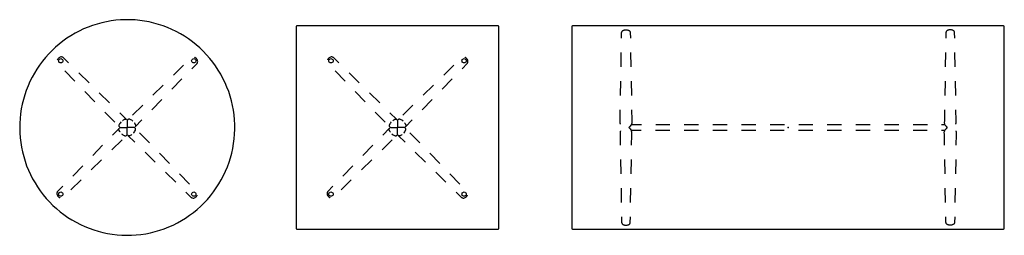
# Model space of a CAD drawing. Header units: metres. Extents: x -1.82 to 1.82, y -0.4 to 0.4.
import ezdxf

# ---------------------------------------------------------------- set-up
doc = ezdxf.new("R2010")
doc.units = ezdxf.units.M
doc.header["$MEASUREMENT"] = 0
doc.layers.get('0').update_dxf_attribs({"true_color": 0x000000})

# ---------------------------------------------------------------- blocks, each defined once
blk = doc.blocks.new('c40a29a1-59f4-4bb2-b2d1-cc3da6a76f0e')
for p, q in [((0.4216, 0.361), (0.4217, 0.361)), ((1.6219, 0.361), (1.6218, 0.361)), ((0.4034, 0.2237), (0.4044, 0.2766)), ((0.439, 0.2766), (0.44, 0.2237)), ((1.6045, 0.2766), (1.6036, 0.2237)), ((1.6401, 0.2237), (1.6392, 0.2766)), ((0.4015, 0.1179), (0.4024, 0.1708)), ((0.4409, 0.1708), (0.4419, 0.1179)), ((1.6026, 0.1708), (1.6016, 0.1179)), ((1.642, 0.1179), (1.6411, 0.1708)), ((0.4321, 0.0001), (0.4319, 0)), ((0.5846, 0.01), (0.5317, 0.01)), ((0.6904, 0.01), (0.6375, 0.01)), ((0.7963, 0.01), (0.7434, 0.01)), ((0.9021, 0.01), (0.8492, 0.01)), ((1.0079, 0.01), (0.955, 0.01)), ((1.1138, 0.01), (1.0609, 0.01)), ((1.2196, 0.01), (1.1667, 0.01)), ((1.3254, 0.01), (1.2725, 0.01)), ((1.4313, 0.01), (1.3784, 0.01)), ((1.5371, 0.01), (1.4842, 0.01)), ((0.5315, -0.01), (0.5844, -0.01)), ((0.6373, -0.01), (0.6902, -0.01)), ((0.7432, -0.01), (0.7961, -0.01)), ((0.849, -0.01), (0.9019, -0.01)), ((0.9548, -0.01), (1.0077, -0.01)), ((1.0607, -0.01), (1.1136, -0.01)), ((1.1665, -0.01), (1.2194, -0.01)), ((1.2723, -0.01), (1.3252, -0.01)), ((1.3782, -0.01), (1.4311, -0.01)), ((1.484, -0.01), (1.5369, -0.01)), ((0.4015, -0.1179), (0.4024, -0.1708)), ((0.4409, -0.1708), (0.4419, -0.1179)), ((1.6026, -0.1708), (1.6016, -0.1179)), ((1.642, -0.1179), (1.6411, -0.1708)), ((0.4034, -0.2237), (0.4044, -0.2766)), ((0.439, -0.2766), (0.44, -0.2237)), ((1.6045, -0.2766), (1.6036, -0.2237)), ((1.6401, -0.2237), (1.6392, -0.2766)), ((0.4216, -0.361), (0.4217, -0.361)), ((1.6219, -0.361), (1.6218, -0.361))]:
    blk.add_line(p, q)
for points in [[(0.2242, -0.375, 0), (1.8194, -0.375, 0), (1.8206, -0.3747, 0), (1.8215, -0.3738, 0), (1.8219, -0.3725, 0), (1.8219, 0.3725, 0), (1.8215, 0.3737, 0), (1.8206, 0.3747, 0), (1.8194, 0.375, 0), (0.2242, 0.375, 0), (0.2229, 0.3747, 0), (0.222, 0.3737, 0), (0.2217, 0.3725, 0), (0.2217, -0.3725, 0), (0.222, -0.3738, 0), (0.2229, -0.3747, 0), (0.2242, -0.375, 0)], [(0.4053, 0.3295, 0), (0.4057, 0.3506, 0), (0.406, 0.3521, 0), (0.4062, 0.3528, 0), (0.4064, 0.3533, 0), (0.4071, 0.3545, 0), (0.4079, 0.3555, 0), (0.409, 0.3567, 0), (0.4103, 0.3577, 0), (0.4116, 0.3585, 0), (0.4123, 0.3589, 0), (0.4133, 0.3594, 0), (0.4149, 0.3599, 0), (0.4169, 0.3605, 0), (0.418, 0.3607, 0), (0.419, 0.3608, 0), (0.4202, 0.361, 0), (0.4216, 0.361, 0)], [(0.4217, 0.361, 0), (0.4232, 0.361, 0), (0.4244, 0.3608, 0), (0.4254, 0.3607, 0), (0.4265, 0.3605, 0), (0.4285, 0.3599, 0), (0.4301, 0.3594, 0), (0.431, 0.3589, 0), (0.4318, 0.3585, 0), (0.4331, 0.3577, 0), (0.4344, 0.3567, 0), (0.4355, 0.3555, 0), (0.4363, 0.3545, 0), (0.437, 0.3533, 0), (0.4372, 0.3528, 0), (0.4374, 0.3521, 0), (0.4377, 0.3506, 0), (0.4381, 0.3295, 0)], [(1.6218, 0.361, 0), (1.6203, 0.361, 0), (1.6191, 0.3608, 0), (1.6182, 0.3607, 0), (1.617, 0.3605, 0), (1.615, 0.3599, 0), (1.6135, 0.3594, 0), (1.6125, 0.3589, 0), (1.6118, 0.3585, 0), (1.6105, 0.3577, 0), (1.6092, 0.3567, 0), (1.608, 0.3555, 0), (1.6073, 0.3545, 0), (1.6066, 0.3533, 0), (1.6064, 0.3528, 0), (1.6061, 0.3521, 0), (1.6059, 0.3506, 0), (1.6055, 0.3295, 0)], [(1.6382, 0.3295, 0), (1.6378, 0.3506, 0), (1.6376, 0.3521, 0), (1.6373, 0.3528, 0), (1.6371, 0.3533, 0), (1.6364, 0.3545, 0), (1.6357, 0.3555, 0), (1.6345, 0.3567, 0), (1.6332, 0.3577, 0), (1.6319, 0.3585, 0), (1.6312, 0.3589, 0), (1.6302, 0.3594, 0), (1.6287, 0.3599, 0), (1.6267, 0.3605, 0), (1.6255, 0.3607, 0), (1.6246, 0.3608, 0), (1.6234, 0.361, 0), (1.6219, 0.361, 0)], [(0.4015, 0.0124, 0), (0.401, 0.0134, 0), (0.4006, 0.0142, 0), (0.4004, 0.0148, 0), (0.3998, 0.017, 0), (0.3999, 0.0261, 0), (0.4005, 0.0649, 0)], [(0.4428, 0.065, 0), (0.4435, 0.0286, 0), (0.4435, 0.0261, 0), (0.4436, 0.017, 0), (0.443, 0.0148, 0), (0.4427, 0.0142, 0), (0.4424, 0.0134, 0), (0.4419, 0.0124, 0)], [(1.6007, 0.065, 0), (1.6001, 0.0286, 0), (1.6001, 0.0261, 0), (1.5999, 0.017, 0), (1.6005, 0.0148, 0), (1.6008, 0.0142, 0), (1.6011, 0.0134, 0), (1.6016, 0.0124, 0)], [(1.6421, 0.0124, 0), (1.6426, 0.0134, 0), (1.6429, 0.0142, 0), (1.6431, 0.0148, 0), (1.6438, 0.017, 0), (1.6436, 0.0261, 0), (1.643, 0.0649, 0)], [(0.4319, 0, 0), (0.4329, -0.0003, 0), (0.4337, -0.001, 0), (0.4345, -0.0017, 0), (0.4351, -0.0024, 0), (0.436, -0.0034, 0), (0.4374, -0.0051, 0), (0.4401, -0.009, 0), (0.4406, -0.01, 0), (0.4418, -0.01, 0), (0.4786, -0.01, 0)], [(0.4788, 0.01, 0), (0.4418, 0.01, 0), (0.4407, 0.01, 0), (0.4401, 0.009, 0), (0.4374, 0.0052, 0), (0.436, 0.0034, 0), (0.4351, 0.0024, 0), (0.4345, 0.0018, 0), (0.4337, 0.001, 0), (0.4329, 0.0003, 0), (0.4321, 0.0001, 0)], [(1.5898, -0.01, 0), (1.6017, -0.01, 0), (1.6029, -0.01, 0), (1.6035, -0.009, 0), (1.6061, -0.0052, 0), (1.6075, -0.0034, 0), (1.6085, -0.0024, 0), (1.609, -0.0018, 0), (1.6098, -0.001, 0), (1.6106, -0.0003, 0), (1.6116, 0, 0), (1.6106, 0.0003, 0), (1.6098, 0.001, 0), (1.6091, 0.0017, 0), (1.6085, 0.0024, 0), (1.6075, 0.0034, 0), (1.6061, 0.0051, 0), (1.6035, 0.009, 0), (1.6029, 0.01, 0), (1.6017, 0.01, 0), (1.59, 0.01, 0)], [(0.4015, -0.0124, 0), (0.401, -0.0134, 0), (0.4006, -0.0142, 0), (0.4004, -0.0148, 0), (0.3998, -0.017, 0), (0.3999, -0.0261, 0), (0.4005, -0.0649, 0)], [(0.4428, -0.065, 0), (0.4435, -0.0286, 0), (0.4435, -0.0261, 0), (0.4436, -0.017, 0), (0.443, -0.0148, 0), (0.4427, -0.0142, 0), (0.4424, -0.0134, 0), (0.4419, -0.0124, 0)], [(1.6007, -0.065, 0), (1.6001, -0.0286, 0), (1.6001, -0.0261, 0), (1.5999, -0.017, 0), (1.6005, -0.0148, 0), (1.6008, -0.0142, 0), (1.6011, -0.0134, 0), (1.6016, -0.0124, 0)], [(1.6421, -0.0124, 0), (1.6426, -0.0134, 0), (1.6429, -0.0142, 0), (1.6431, -0.0148, 0), (1.6438, -0.017, 0), (1.6436, -0.0261, 0), (1.643, -0.0649, 0)], [(0.4053, -0.3295, 0), (0.4057, -0.3506, 0), (0.406, -0.3521, 0), (0.4062, -0.3528, 0), (0.4064, -0.3533, 0), (0.4071, -0.3545, 0), (0.4079, -0.3555, 0), (0.409, -0.3567, 0), (0.4103, -0.3577, 0), (0.4116, -0.3585, 0), (0.4123, -0.3589, 0), (0.4133, -0.3594, 0), (0.4149, -0.3599, 0), (0.4169, -0.3605, 0), (0.418, -0.3607, 0), (0.419, -0.3608, 0), (0.4202, -0.361, 0), (0.4216, -0.361, 0)], [(0.4217, -0.361, 0), (0.4232, -0.361, 0), (0.4244, -0.3608, 0), (0.4254, -0.3607, 0), (0.4265, -0.3605, 0), (0.4285, -0.3599, 0), (0.4301, -0.3594, 0), (0.431, -0.3589, 0), (0.4318, -0.3585, 0), (0.4331, -0.3577, 0), (0.4344, -0.3567, 0), (0.4355, -0.3555, 0), (0.4363, -0.3545, 0), (0.437, -0.3533, 0), (0.4372, -0.3528, 0), (0.4374, -0.3521, 0), (0.4377, -0.3506, 0), (0.4381, -0.3295, 0)], [(1.6218, -0.361, 0), (1.6203, -0.361, 0), (1.6191, -0.3608, 0), (1.6182, -0.3607, 0), (1.617, -0.3605, 0), (1.615, -0.3599, 0), (1.6135, -0.3594, 0), (1.6125, -0.3589, 0), (1.6118, -0.3585, 0), (1.6105, -0.3577, 0), (1.6092, -0.3567, 0), (1.608, -0.3555, 0), (1.6073, -0.3545, 0), (1.6066, -0.3533, 0), (1.6064, -0.3528, 0), (1.6061, -0.3521, 0), (1.6059, -0.3506, 0), (1.6055, -0.3295, 0)], [(1.6382, -0.3295, 0), (1.6378, -0.3506, 0), (1.6376, -0.3521, 0), (1.6373, -0.3528, 0), (1.6371, -0.3533, 0), (1.6364, -0.3545, 0), (1.6357, -0.3555, 0), (1.6345, -0.3567, 0), (1.6332, -0.3577, 0), (1.6319, -0.3585, 0), (1.6312, -0.3589, 0), (1.6302, -0.3594, 0), (1.6287, -0.3599, 0), (1.6267, -0.3605, 0), (1.6255, -0.3607, 0), (1.6246, -0.3608, 0), (1.6234, -0.361, 0), (1.6219, -0.361, 0)]]:
    blk.add_polyline3d(points)
blk.add_point((1.0218, 0))
blk = doc.blocks.new('9aeec5b6-3188-4472-9739-c95d5bbd80d7')
blk.add_polyline3d([(-1.1424, 0.2814, 0), (-1.1552, 0.2937, 0), (-1.1685, 0.3054, 0), (-1.1824, 0.3164, 0), (-1.1967, 0.3269, 0), (-1.2115, 0.3367, 0), (-1.2267, 0.3458, 0), (-1.2423, 0.3542, 0), (-1.2583, 0.3619, 0), (-1.2746, 0.369, 0), (-1.2912, 0.3752, 0), (-1.308, 0.3808, 0), (-1.3251, 0.3856, 0), (-1.3424, 0.3896, 0), (-1.3598, 0.3928, 0), (-1.3774, 0.3953, 0), (-1.395, 0.397, 0), (-1.4127, 0.3978, 0), (-1.4305, 0.3979, 0), (-1.4482, 0.3973, 0), (-1.4659, 0.3958, 0), (-1.4835, 0.3935, 0), (-1.5009, 0.3905, 0), (-1.5182, 0.3866, 0), (-1.5354, 0.382, 0), (-1.5523, 0.3767, 0), (-1.5689, 0.3706, 0), (-1.5853, 0.3638, 0), (-1.6014, 0.3562, 0), (-1.6171, 0.348, 0), (-1.6324, 0.339, 0), (-1.6473, 0.3294, 0), (-1.6617, 0.3191, 0), (-1.6757, 0.3082, 0), (-1.6892, 0.2967, 0), (-1.7021, 0.2845, 0), (-1.7145, 0.2719, 0), (-1.7264, 0.2586, 0), (-1.7376, 0.2449, 0), (-1.7482, 0.2307, 0), (-1.7581, 0.216, 0), (-1.7674, 0.2009, 0), (-1.776, 0.1854, 0), (-1.7839, 0.1695, 0), (-1.7911, 0.1533, 0), (-1.7976, 0.1368, 0), (-1.8033, 0.12, 0), (-1.8083, 0.103, 0), (-1.8125, 0.0858, 0), (-1.8159, 0.0684, 0), (-1.8186, 0.0509, 0), (-1.8205, 0.0332, 0), (-1.8216, 0.0155, 0), (-1.8219, -0.0022, 0), (-1.8214, -0.0199, 0), (-1.8201, -0.0376, 0), (-1.818, -0.0552, 0), (-1.8152, -0.0727, 0), (-1.8115, -0.0901, 0), (-1.8071, -0.1073, 0), (-1.802, -0.1243, 0), (-1.7961, -0.141, 0), (-1.7894, -0.1574, 0), (-1.782, -0.1735, 0), (-1.7739, -0.1893, 0), (-1.7652, -0.2047, 0), (-1.7557, -0.2197, 0), (-1.7456, -0.2343, 0), (-1.7348, -0.2484, 0), (-1.7235, -0.262, 0), (-1.7115, -0.2751, 0), (-1.6989, -0.2876, 0), (-1.6859, -0.2996, 0), (-1.6722, -0.311, 0), (-1.6581, -0.3217, 0), (-1.6436, -0.3318, 0), (-1.6286, -0.3413, 0), (-1.6132, -0.3501, 0), (-1.5974, -0.3582, 0), (-1.5813, -0.3655, 0), (-1.5648, -0.3722, 0), (-1.5481, -0.3781, 0), (-1.5311, -0.3833, 0), (-1.5139, -0.3877, 0), (-1.4966, -0.3913, 0), (-1.4791, -0.3941, 0), (-1.4615, -0.3962, 0), (-1.4438, -0.3975, 0), (-1.426, -0.398, 0), (-1.4083, -0.3977, 0), (-1.3906, -0.3966, 0), (-1.373, -0.3947, 0), (-1.3554, -0.3921, 0), (-1.338, -0.3886, 0), (-1.3208, -0.3844, 0), (-1.3038, -0.3795, 0), (-1.287, -0.3737, 0), (-1.2705, -0.3673, 0), (-1.2543, -0.3601, 0), (-1.2384, -0.3522, 0), (-1.2229, -0.3436, 0), (-1.2078, -0.3343, 0), (-1.1931, -0.3243, 0), (-1.1789, -0.3137, 0), (-1.1651, -0.3025, 0), (-1.1519, -0.2907, 0), (-1.1392, -0.2783, 0), (-1.1271, -0.2653, 0), (-1.1156, -0.2518, 0), (-1.1047, -0.2379, 0), (-1.0944, -0.2234, 0), (-1.0848, -0.2085, 0), (-1.0758, -0.1932, 0), (-1.0676, -0.1775, 0), (-1.06, -0.1615, 0), (-1.0532, -0.1451, 0), (-1.0471, -0.1285, 0), (-1.0417, -0.1115, 0), (-1.0371, -0.0944, 0), (-1.0333, -0.0771, 0), (-1.0303, -0.0596, 0), (-1.028, -0.042, 0), (-1.0265, -0.0244, 0), (-1.0258, -0.0067, 0), (-1.0259, 0.0111, 0), (-1.0268, 0.0288, 0), (-1.0285, 0.0464, 0), (-1.0309, 0.064, 0), (-1.0342, 0.0814, 0), (-1.0382, 0.0987, 0), (-1.043, 0.1158, 0), (-1.0485, 0.1326, 0), (-1.0548, 0.1492, 0), (-1.0618, 0.1655, 0), (-1.0696, 0.1815, 0), (-1.078, 0.1971, 0), (-1.0871, 0.2123, 0), (-1.0969, 0.2271, 0), (-1.1073, 0.2414, 0), (-1.1184, 0.2553, 0), (-1.1301, 0.2686, 0), (-1.1424, 0.2814, 0)])
blk.add_point((-1.4238, 0))
blk.add_point((-1.4238, 0))
blk = doc.blocks.new('59335575-b926-49ea-be06-c15f49c69dd9')
blk.add_polyline3d([(-0.7962, -0.375, 0), (-0.0511, -0.375, 0), (-0.0499, -0.3747, 0), (-0.049, -0.3738, 0), (-0.0486, -0.3725, 0), (-0.0486, 0.3725, 0), (-0.049, 0.3737, 0), (-0.0499, 0.3747, 0), (-0.0511, 0.375, 0), (-0.7962, 0.375, 0), (-0.7975, 0.3747, 0), (-0.7984, 0.3737, 0), (-0.7987, 0.3725, 0), (-0.7987, -0.3725, 0), (-0.7984, -0.3738, 0), (-0.7975, -0.3747, 0), (-0.7962, -0.375, 0)])
blk.add_point((-0.4237, 0))
blk.add_point((-0.4237, 0))
blk = doc.blocks.new('4978d42b-a88d-40f7-b86d-3a8b64adb74b')
for p, q in [((-1.6607, 0.258), (-1.6607, 0.2581)), ((-1.641, 0.2388), (-1.6607, 0.258)), ((-1.2151, 0.2306), (-1.253, 0.1936)), ((-1.1849, 0.2172), (-1.1657, 0.2368)), ((-1.1657, 0.2368), (-1.1657, 0.2369)), ((-1.6544, 0.2087), (-1.6175, 0.1708)), ((-1.5653, 0.1649), (-1.6031, 0.2019)), ((-1.2908, 0.1567), (-1.3287, 0.1197)), ((-1.2589, 0.1414), (-1.2219, 0.1793)), ((-1.5805, 0.133), (-1.5436, 0.0951)), ((-1.4895, 0.091), (-1.5274, 0.128)), ((-1.3666, 0.0828), (-1.4044, 0.0458)), ((-1.3328, 0.0657), (-1.2958, 0.1036)), ((-1.5066, 0.0572), (-1.4697, 0.0194)), ((-1.4238, 0.025), (-1.4238, 0.025)), ((-1.4238, -0.025), (-1.4238, -0.025)), ((-1.341, -0.0572), (-1.378, -0.0194)), ((-1.5149, -0.0657), (-1.5518, -0.1036)), ((-1.4811, -0.0828), (-1.4432, -0.0458)), ((-1.3581, -0.091), (-1.3203, -0.128)), ((-1.2671, -0.133), (-1.3041, -0.0951)), ((-1.5888, -0.1414), (-1.6257, -0.1793)), ((-1.5568, -0.1567), (-1.5189, -0.1197)), ((-1.2824, -0.1649), (-1.2445, -0.2019)), ((-1.1932, -0.2087), (-1.2301, -0.1708)), ((-1.6627, -0.2172), (-1.6819, -0.2368)), ((-1.6325, -0.2306), (-1.5947, -0.1936)), ((-1.6819, -0.2368), (-1.6819, -0.2369)), ((-1.2066, -0.2388), (-1.187, -0.258)), ((-1.187, -0.258), (-1.1869, -0.2581))]:
    blk.add_line(p, q)
for points in [[(-1.6607, 0.2581, 0), (-1.6617, 0.2589, 0), (-1.6627, 0.2595, 0), (-1.6635, 0.2599, 0), (-1.6646, 0.2603, 0), (-1.6671, 0.2606, 0), (-1.6697, 0.2604, 0), (-1.6723, 0.2597, 0), (-1.6747, 0.2586, 0), (-1.6762, 0.2577, 0), (-1.6778, 0.2565, 0), (-1.6786, 0.2557, 0), (-1.6796, 0.2548, 0), (-1.6813, 0.2527, 0), (-1.682, 0.2517, 0), (-1.6825, 0.2508, 0), (-1.6829, 0.25, 0), (-1.6831, 0.2496, 0)], [(-1.1657, 0.2369, 0), (-1.1648, 0.2379, 0), (-1.1643, 0.2388, 0), (-1.1639, 0.2397, 0), (-1.1635, 0.2407, 0), (-1.1631, 0.2433, 0), (-1.1634, 0.2459, 0), (-1.1641, 0.2484, 0), (-1.1652, 0.2508, 0), (-1.1661, 0.2524, 0), (-1.1673, 0.254, 0), (-1.1681, 0.2548, 0), (-1.169, 0.2557, 0), (-1.1711, 0.2574, 0), (-1.1721, 0.2581, 0), (-1.173, 0.2586, 0), (-1.1738, 0.259, 0), (-1.1742, 0.2592, 0)], [(-1.6701, 0.2382, 0), (-1.6725, 0.2386, 0), (-1.6748, 0.2398, 0), (-1.6765, 0.2415, 0), (-1.6776, 0.2438, 0), (-1.678, 0.2462, 0), (-1.6776, 0.2487, 0), (-1.6765, 0.2509, 0), (-1.6748, 0.2527, 0), (-1.6725, 0.2538, 0), (-1.6701, 0.2542, 0)], [(-1.6701, 0.2382, 0), (-1.6725, 0.2386, 0), (-1.6748, 0.2398, 0), (-1.6765, 0.2415, 0), (-1.6776, 0.2438, 0), (-1.678, 0.2462, 0), (-1.6776, 0.2487, 0), (-1.6765, 0.2509, 0), (-1.6748, 0.2527, 0), (-1.6725, 0.2538, 0), (-1.6701, 0.2542, 0)], [(-1.6701, 0.2542, 0), (-1.6676, 0.2538, 0), (-1.6654, 0.2527, 0), (-1.6636, 0.2509, 0), (-1.6625, 0.2487, 0), (-1.6621, 0.2462, 0), (-1.6625, 0.2438, 0), (-1.6636, 0.2415, 0), (-1.6654, 0.2398, 0), (-1.6676, 0.2386, 0), (-1.6701, 0.2382, 0)], [(-1.6701, 0.2542, 0), (-1.6676, 0.2538, 0), (-1.6654, 0.2527, 0), (-1.6636, 0.2509, 0), (-1.6625, 0.2487, 0), (-1.6621, 0.2462, 0), (-1.6625, 0.2438, 0), (-1.6636, 0.2415, 0), (-1.6654, 0.2398, 0), (-1.6676, 0.2386, 0), (-1.6701, 0.2382, 0)], [(-1.1855, 0.2462, 0), (-1.1852, 0.2487, 0), (-1.184, 0.2509, 0), (-1.1823, 0.2527, 0), (-1.18, 0.2538, 0), (-1.1776, 0.2542, 0), (-1.1751, 0.2538, 0), (-1.1729, 0.2527, 0), (-1.1711, 0.2509, 0), (-1.17, 0.2487, 0), (-1.1696, 0.2462, 0)], [(-1.1855, 0.2462, 0), (-1.1852, 0.2487, 0), (-1.184, 0.2509, 0), (-1.1823, 0.2527, 0), (-1.18, 0.2538, 0), (-1.1776, 0.2542, 0), (-1.1751, 0.2538, 0), (-1.1729, 0.2527, 0), (-1.1711, 0.2509, 0), (-1.17, 0.2487, 0), (-1.1696, 0.2462, 0)], [(-1.1696, 0.2462, 0), (-1.17, 0.2438, 0), (-1.1711, 0.2415, 0), (-1.1729, 0.2398, 0), (-1.1751, 0.2386, 0), (-1.1776, 0.2382, 0), (-1.18, 0.2386, 0), (-1.1823, 0.2398, 0), (-1.184, 0.2415, 0), (-1.1852, 0.2438, 0), (-1.1855, 0.2462, 0)], [(-1.1696, 0.2462, 0), (-1.17, 0.2438, 0), (-1.1711, 0.2415, 0), (-1.1729, 0.2398, 0), (-1.1751, 0.2386, 0), (-1.1776, 0.2382, 0), (-1.18, 0.2386, 0), (-1.1823, 0.2398, 0), (-1.184, 0.2415, 0), (-1.1852, 0.2438, 0), (-1.1855, 0.2462, 0)], [(-1.4413, 0.0258, 0), (-1.4407, 0.0262, 0), (-1.438, 0.028, 0), (-1.4352, 0.0296, 0), (-1.4337, 0.0303, 0), (-1.4321, 0.0309, 0), (-1.4303, 0.0309, 0), (-1.4286, 0.0306, 0), (-1.4271, 0.0299, 0), (-1.4264, 0.0294, 0), (-1.4261, 0.0291, 0), (-1.426, 0.0291, 0), (-1.4516, 0.0541, 0)], [(-1.4467, 0.0209, 0), (-1.4481, 0.0193, 0), (-1.4503, 0.0165, 0), (-1.4522, 0.0135, 0), (-1.4539, 0.0104, 0), (-1.4543, 0.0096, 0), (-1.4546, 0.0088, 0), (-1.4548, 0.0068, 0), (-1.4545, 0.005, 0), (-1.4537, 0.0032, 0), (-1.4531, 0.0025, 0), (-1.4529, 0.0022, 0), (-1.4528, 0.0021, 0), (-1.4529, 0.0022, 0), (-1.4517, 0.0012, 0), (-1.4503, 0.0005, 0), (-1.4488, 0, 0)], [(-1.4488, 0, 0), (-1.4238, 0, 0), (-1.4238, 0.0015, 0)], [(-1.403, 0.0229, 0), (-1.4045, 0.0243, 0), (-1.4073, 0.0265, 0), (-1.4103, 0.0284, 0), (-1.4134, 0.0301, 0), (-1.4142, 0.0305, 0), (-1.4151, 0.0307, 0), (-1.417, 0.031, 0), (-1.4188, 0.0307, 0), (-1.4206, 0.0299, 0), (-1.4213, 0.0293, 0), (-1.4216, 0.0291, 0), (-1.4218, 0.0289, 0), (-1.4216, 0.029, 0), (-1.4226, 0.0279, 0), (-1.4233, 0.0265, 0), (-1.4238, 0.025, 0)], [(-1.4238, 0.025, 0), (-1.4238, 0, 0), (-1.4223, 0, 0)], [(-1.398, 0.0175, 0), (-1.3976, 0.0169, 0), (-1.3958, 0.0142, 0), (-1.3942, 0.0114, 0), (-1.3935, 0.0099, 0), (-1.393, 0.0083, 0), (-1.3929, 0.0064, 0), (-1.3932, 0.0048, 0), (-1.3939, 0.0032, 0), (-1.3944, 0.0026, 0), (-1.3947, 0.0023, 0), (-1.3947, 0.0022, 0), (-1.3697, 0.0278, 0)], [(-1.4496, -0.0175, 0), (-1.45, -0.0169, 0), (-1.4518, -0.0142, 0), (-1.4534, -0.0114, 0), (-1.4542, -0.0099, 0), (-1.4547, -0.0083, 0), (-1.4548, -0.0064, 0), (-1.4544, -0.0048, 0), (-1.4537, -0.0032, 0), (-1.4532, -0.0026, 0), (-1.453, -0.0023, 0), (-1.4529, -0.0022, 0), (-1.4779, -0.0278, 0)], [(-1.4447, -0.0229, 0), (-1.4432, -0.0243, 0), (-1.4403, -0.0265, 0), (-1.4374, -0.0284, 0), (-1.4342, -0.0301, 0), (-1.4334, -0.0305, 0), (-1.4326, -0.0307, 0), (-1.4306, -0.031, 0), (-1.4288, -0.0307, 0), (-1.427, -0.0299, 0), (-1.4263, -0.0293, 0), (-1.426, -0.0291, 0), (-1.4259, -0.0289, 0), (-1.426, -0.029, 0), (-1.425, -0.0279, 0), (-1.4243, -0.0265, 0), (-1.4238, -0.025, 0)], [(-1.4238, -0.025, 0), (-1.4238, 0, 0), (-1.4254, 0, 0)], [(-1.3988, 0, 0), (-1.4238, 0, 0), (-1.4238, -0.0015, 0)], [(-1.4064, -0.0258, 0), (-1.4069, -0.0262, 0), (-1.4096, -0.028, 0), (-1.4125, -0.0296, 0), (-1.4139, -0.0303, 0), (-1.4155, -0.0309, 0), (-1.4174, -0.0309, 0), (-1.419, -0.0306, 0), (-1.4206, -0.0299, 0), (-1.4213, -0.0294, 0), (-1.4215, -0.0291, 0), (-1.4216, -0.0291, 0), (-1.396, -0.0541, 0)], [(-1.4009, -0.0209, 0), (-1.3995, -0.0193, 0), (-1.3973, -0.0165, 0), (-1.3954, -0.0135, 0), (-1.3937, -0.0104, 0), (-1.3933, -0.0096, 0), (-1.3931, -0.0088, 0), (-1.3928, -0.0068, 0), (-1.3931, -0.005, 0), (-1.3939, -0.0032, 0), (-1.3945, -0.0025, 0), (-1.3947, -0.0022, 0), (-1.3949, -0.0021, 0), (-1.3948, -0.0022, 0), (-1.3959, -0.0012, 0), (-1.3973, -0.0005, 0), (-1.3988, 0, 0)], [(-1.6819, -0.2369, 0), (-1.6828, -0.2379, 0), (-1.6834, -0.2388, 0), (-1.6838, -0.2397, 0), (-1.6841, -0.2407, 0), (-1.6845, -0.2433, 0), (-1.6843, -0.2459, 0), (-1.6836, -0.2484, 0), (-1.6825, -0.2508, 0), (-1.6815, -0.2524, 0), (-1.6803, -0.254, 0), (-1.6796, -0.2548, 0), (-1.6787, -0.2557, 0), (-1.6766, -0.2574, 0), (-1.6755, -0.2581, 0), (-1.6746, -0.2586, 0), (-1.6739, -0.259, 0), (-1.6734, -0.2592, 0)], [(-1.678, -0.2462, 0), (-1.6776, -0.2438, 0), (-1.6765, -0.2415, 0), (-1.6748, -0.2398, 0), (-1.6725, -0.2386, 0), (-1.6701, -0.2382, 0), (-1.6676, -0.2386, 0), (-1.6654, -0.2398, 0), (-1.6636, -0.2415, 0), (-1.6625, -0.2438, 0), (-1.6621, -0.2462, 0)], [(-1.678, -0.2462, 0), (-1.6776, -0.2438, 0), (-1.6765, -0.2415, 0), (-1.6748, -0.2398, 0), (-1.6725, -0.2386, 0), (-1.6701, -0.2382, 0), (-1.6676, -0.2386, 0), (-1.6654, -0.2398, 0), (-1.6636, -0.2415, 0), (-1.6625, -0.2438, 0), (-1.6621, -0.2462, 0)], [(-1.6621, -0.2462, 0), (-1.6625, -0.2487, 0), (-1.6636, -0.2509, 0), (-1.6654, -0.2527, 0), (-1.6676, -0.2538, 0), (-1.6701, -0.2542, 0), (-1.6725, -0.2538, 0), (-1.6748, -0.2527, 0), (-1.6765, -0.2509, 0), (-1.6776, -0.2487, 0), (-1.678, -0.2462, 0)], [(-1.6621, -0.2462, 0), (-1.6625, -0.2487, 0), (-1.6636, -0.2509, 0), (-1.6654, -0.2527, 0), (-1.6676, -0.2538, 0), (-1.6701, -0.2542, 0), (-1.6725, -0.2538, 0), (-1.6748, -0.2527, 0), (-1.6765, -0.2509, 0), (-1.6776, -0.2487, 0), (-1.678, -0.2462, 0)], [(-1.1869, -0.2581, 0), (-1.1859, -0.2589, 0), (-1.185, -0.2595, 0), (-1.1841, -0.2599, 0), (-1.1831, -0.2603, 0), (-1.1805, -0.2606, 0), (-1.1779, -0.2604, 0), (-1.1754, -0.2597, 0), (-1.173, -0.2586, 0), (-1.1714, -0.2577, 0), (-1.1698, -0.2565, 0), (-1.169, -0.2557, 0), (-1.1681, -0.2548, 0), (-1.1664, -0.2527, 0), (-1.1657, -0.2517, 0), (-1.1651, -0.2508, 0), (-1.1647, -0.25, 0), (-1.1645, -0.2496, 0)], [(-1.1776, -0.2542, 0), (-1.18, -0.2538, 0), (-1.1823, -0.2527, 0), (-1.184, -0.2509, 0), (-1.1852, -0.2487, 0), (-1.1855, -0.2462, 0), (-1.1852, -0.2438, 0), (-1.184, -0.2415, 0), (-1.1823, -0.2398, 0), (-1.18, -0.2386, 0), (-1.1776, -0.2382, 0)], [(-1.1776, -0.2542, 0), (-1.18, -0.2538, 0), (-1.1823, -0.2527, 0), (-1.184, -0.2509, 0), (-1.1852, -0.2487, 0), (-1.1855, -0.2462, 0), (-1.1852, -0.2438, 0), (-1.184, -0.2415, 0), (-1.1823, -0.2398, 0), (-1.18, -0.2386, 0), (-1.1776, -0.2382, 0)], [(-1.1776, -0.2382, 0), (-1.1751, -0.2386, 0), (-1.1729, -0.2398, 0), (-1.1711, -0.2415, 0), (-1.17, -0.2438, 0), (-1.1696, -0.2462, 0), (-1.17, -0.2487, 0), (-1.1711, -0.2509, 0), (-1.1729, -0.2527, 0), (-1.1751, -0.2538, 0), (-1.1776, -0.2542, 0)], [(-1.1776, -0.2382, 0), (-1.1751, -0.2386, 0), (-1.1729, -0.2398, 0), (-1.1711, -0.2415, 0), (-1.17, -0.2438, 0), (-1.1696, -0.2462, 0), (-1.17, -0.2487, 0), (-1.1711, -0.2509, 0), (-1.1729, -0.2527, 0), (-1.1751, -0.2538, 0), (-1.1776, -0.2542, 0)]]:
    blk.add_polyline3d(points)
blk = doc.blocks.new('eba18a44-b571-436b-9e9f-d91db8e65091')
for p, q in [((-0.6605, 0.258), (-0.6606, 0.2581)), ((-0.6409, 0.2388), (-0.6605, 0.258)), ((-0.215, 0.2306), (-0.2528, 0.1936)), ((-0.1848, 0.2172), (-0.1656, 0.2368)), ((-0.1656, 0.2368), (-0.1656, 0.2369)), ((-0.6543, 0.2087), (-0.6174, 0.1708)), ((-0.5651, 0.1649), (-0.603, 0.2019)), ((-0.2907, 0.1567), (-0.3286, 0.1197)), ((-0.2587, 0.1414), (-0.2218, 0.1793)), ((-0.5804, 0.133), (-0.5434, 0.0951)), ((-0.4894, 0.091), (-0.5273, 0.128)), ((-0.3664, 0.0828), (-0.4043, 0.0458)), ((-0.3326, 0.0657), (-0.2957, 0.1036)), ((-0.5065, 0.0572), (-0.4695, 0.0194)), ((-0.4237, 0.025), (-0.4237, 0.025)), ((-0.4237, -0.025), (-0.4237, -0.025)), ((-0.3409, -0.0572), (-0.3779, -0.0194)), ((-0.5147, -0.0657), (-0.5517, -0.1036)), ((-0.4809, -0.0828), (-0.4431, -0.0458)), ((-0.358, -0.091), (-0.3201, -0.128)), ((-0.267, -0.133), (-0.3039, -0.0951)), ((-0.5886, -0.1414), (-0.6256, -0.1793)), ((-0.5567, -0.1567), (-0.5188, -0.1197)), ((-0.2822, -0.1649), (-0.2444, -0.2019)), ((-0.1931, -0.2087), (-0.23, -0.1708)), ((-0.6626, -0.2172), (-0.6818, -0.2368)), ((-0.6324, -0.2306), (-0.5946, -0.1936)), ((-0.6818, -0.2368), (-0.6818, -0.2369)), ((-0.2065, -0.2388), (-0.1868, -0.258)), ((-0.1868, -0.258), (-0.1868, -0.2581))]:
    blk.add_line(p, q)
for points in [[(-0.6606, 0.2581, 0), (-0.6616, 0.2589, 0), (-0.6625, 0.2595, 0), (-0.6634, 0.2599, 0), (-0.6644, 0.2603, 0), (-0.667, 0.2606, 0), (-0.6696, 0.2604, 0), (-0.6721, 0.2597, 0), (-0.6745, 0.2586, 0), (-0.6761, 0.2577, 0), (-0.6777, 0.2565, 0), (-0.6785, 0.2557, 0), (-0.6794, 0.2548, 0), (-0.6811, 0.2527, 0), (-0.6818, 0.2517, 0), (-0.6824, 0.2508, 0), (-0.6828, 0.25, 0), (-0.683, 0.2496, 0)], [(-0.1656, 0.2369, 0), (-0.1647, 0.2379, 0), (-0.1641, 0.2388, 0), (-0.1637, 0.2397, 0), (-0.1634, 0.2407, 0), (-0.163, 0.2433, 0), (-0.1632, 0.2459, 0), (-0.1639, 0.2484, 0), (-0.165, 0.2508, 0), (-0.166, 0.2524, 0), (-0.1672, 0.254, 0), (-0.1679, 0.2548, 0), (-0.1688, 0.2557, 0), (-0.1709, 0.2574, 0), (-0.172, 0.2581, 0), (-0.1729, 0.2586, 0), (-0.1736, 0.259, 0), (-0.1741, 0.2592, 0)], [(-0.6699, 0.2382, 0), (-0.6724, 0.2386, 0), (-0.6746, 0.2398, 0), (-0.6764, 0.2415, 0), (-0.6775, 0.2438, 0), (-0.6779, 0.2462, 0), (-0.6775, 0.2487, 0), (-0.6764, 0.2509, 0), (-0.6746, 0.2527, 0), (-0.6724, 0.2538, 0), (-0.6699, 0.2542, 0)], [(-0.6699, 0.2382, 0), (-0.6724, 0.2386, 0), (-0.6746, 0.2398, 0), (-0.6764, 0.2415, 0), (-0.6775, 0.2438, 0), (-0.6779, 0.2462, 0), (-0.6775, 0.2487, 0), (-0.6764, 0.2509, 0), (-0.6746, 0.2527, 0), (-0.6724, 0.2538, 0), (-0.6699, 0.2542, 0)], [(-0.6699, 0.2542, 0), (-0.6675, 0.2538, 0), (-0.6652, 0.2527, 0), (-0.6635, 0.2509, 0), (-0.6624, 0.2487, 0), (-0.662, 0.2462, 0), (-0.6624, 0.2438, 0), (-0.6635, 0.2415, 0), (-0.6652, 0.2398, 0), (-0.6675, 0.2386, 0), (-0.6699, 0.2382, 0)], [(-0.6699, 0.2542, 0), (-0.6675, 0.2538, 0), (-0.6652, 0.2527, 0), (-0.6635, 0.2509, 0), (-0.6624, 0.2487, 0), (-0.662, 0.2462, 0), (-0.6624, 0.2438, 0), (-0.6635, 0.2415, 0), (-0.6652, 0.2398, 0), (-0.6675, 0.2386, 0), (-0.6699, 0.2382, 0)], [(-0.1854, 0.2462, 0), (-0.185, 0.2487, 0), (-0.1839, 0.2509, 0), (-0.1821, 0.2527, 0), (-0.1799, 0.2538, 0), (-0.1774, 0.2542, 0), (-0.175, 0.2538, 0), (-0.1728, 0.2527, 0), (-0.171, 0.2509, 0), (-0.1699, 0.2487, 0), (-0.1695, 0.2462, 0)], [(-0.1854, 0.2462, 0), (-0.185, 0.2487, 0), (-0.1839, 0.2509, 0), (-0.1821, 0.2527, 0), (-0.1799, 0.2538, 0), (-0.1774, 0.2542, 0), (-0.175, 0.2538, 0), (-0.1728, 0.2527, 0), (-0.171, 0.2509, 0), (-0.1699, 0.2487, 0), (-0.1695, 0.2462, 0)], [(-0.1695, 0.2462, 0), (-0.1699, 0.2438, 0), (-0.171, 0.2415, 0), (-0.1728, 0.2398, 0), (-0.175, 0.2386, 0), (-0.1774, 0.2382, 0), (-0.1799, 0.2386, 0), (-0.1821, 0.2398, 0), (-0.1839, 0.2415, 0), (-0.185, 0.2438, 0), (-0.1854, 0.2462, 0)], [(-0.1695, 0.2462, 0), (-0.1699, 0.2438, 0), (-0.171, 0.2415, 0), (-0.1728, 0.2398, 0), (-0.175, 0.2386, 0), (-0.1774, 0.2382, 0), (-0.1799, 0.2386, 0), (-0.1821, 0.2398, 0), (-0.1839, 0.2415, 0), (-0.185, 0.2438, 0), (-0.1854, 0.2462, 0)], [(-0.4412, 0.0258, 0), (-0.4406, 0.0262, 0), (-0.4379, 0.028, 0), (-0.435, 0.0296, 0), (-0.4336, 0.0303, 0), (-0.432, 0.0309, 0), (-0.4301, 0.0309, 0), (-0.4285, 0.0306, 0), (-0.4269, 0.0299, 0), (-0.4262, 0.0294, 0), (-0.426, 0.0291, 0), (-0.4259, 0.0291, 0), (-0.4515, 0.0541, 0)], [(-0.4466, 0.0209, 0), (-0.448, 0.0193, 0), (-0.4502, 0.0165, 0), (-0.4521, 0.0135, 0), (-0.4538, 0.0104, 0), (-0.4542, 0.0096, 0), (-0.4544, 0.0088, 0), (-0.4547, 0.0068, 0), (-0.4544, 0.005, 0), (-0.4536, 0.0032, 0), (-0.453, 0.0025, 0), (-0.4528, 0.0022, 0), (-0.4526, 0.0021, 0), (-0.4527, 0.0022, 0), (-0.4516, 0.0012, 0), (-0.4502, 0.0005, 0), (-0.4487, 0, 0)], [(-0.4487, 0, 0), (-0.4237, 0, 0), (-0.4237, 0.0015, 0)], [(-0.4028, 0.0229, 0), (-0.4044, 0.0243, 0), (-0.4072, 0.0265, 0), (-0.4101, 0.0284, 0), (-0.4133, 0.0301, 0), (-0.4141, 0.0305, 0), (-0.4149, 0.0307, 0), (-0.4169, 0.031, 0), (-0.4187, 0.0307, 0), (-0.4205, 0.0299, 0), (-0.4212, 0.0293, 0), (-0.4215, 0.0291, 0), (-0.4216, 0.0289, 0), (-0.4215, 0.029, 0), (-0.4225, 0.0279, 0), (-0.4232, 0.0265, 0), (-0.4237, 0.025, 0)], [(-0.4237, 0.025, 0), (-0.4237, 0, 0), (-0.4221, 0, 0)], [(-0.3979, 0.0175, 0), (-0.3975, 0.0169, 0), (-0.3957, 0.0142, 0), (-0.3941, 0.0114, 0), (-0.3933, 0.0099, 0), (-0.3928, 0.0083, 0), (-0.3927, 0.0064, 0), (-0.3931, 0.0048, 0), (-0.3938, 0.0032, 0), (-0.3943, 0.0026, 0), (-0.3946, 0.0023, 0), (-0.3946, 0.0022, 0), (-0.3696, 0.0278, 0)], [(-0.4495, -0.0175, 0), (-0.4499, -0.0169, 0), (-0.4517, -0.0142, 0), (-0.4533, -0.0114, 0), (-0.454, -0.0099, 0), (-0.4545, -0.0083, 0), (-0.4546, -0.0064, 0), (-0.4543, -0.0048, 0), (-0.4536, -0.0032, 0), (-0.4531, -0.0026, 0), (-0.4528, -0.0023, 0), (-0.4528, -0.0022, 0), (-0.4778, -0.0278, 0)], [(-0.4445, -0.0229, 0), (-0.443, -0.0243, 0), (-0.4402, -0.0265, 0), (-0.4372, -0.0284, 0), (-0.4341, -0.0301, 0), (-0.4333, -0.0305, 0), (-0.4324, -0.0307, 0), (-0.4305, -0.031, 0), (-0.4287, -0.0307, 0), (-0.4269, -0.0299, 0), (-0.4262, -0.0293, 0), (-0.4259, -0.0291, 0), (-0.4258, -0.0289, 0), (-0.4259, -0.029, 0), (-0.4249, -0.0279, 0), (-0.4242, -0.0265, 0), (-0.4237, -0.025, 0)], [(-0.4237, -0.025, 0), (-0.4237, 0, 0), (-0.4252, 0, 0)], [(-0.3987, 0, 0), (-0.4237, 0, 0), (-0.4237, -0.0015, 0)], [(-0.4062, -0.0258, 0), (-0.4068, -0.0262, 0), (-0.4095, -0.028, 0), (-0.4123, -0.0296, 0), (-0.4138, -0.0303, 0), (-0.4154, -0.0309, 0), (-0.4172, -0.0309, 0), (-0.4189, -0.0306, 0), (-0.4205, -0.0299, 0), (-0.4211, -0.0294, 0), (-0.4214, -0.0291, 0), (-0.4215, -0.0291, 0), (-0.3959, -0.0541, 0)], [(-0.4008, -0.0209, 0), (-0.3994, -0.0193, 0), (-0.3972, -0.0165, 0), (-0.3953, -0.0135, 0), (-0.3936, -0.0104, 0), (-0.3932, -0.0096, 0), (-0.3929, -0.0088, 0), (-0.3927, -0.0068, 0), (-0.393, -0.005, 0), (-0.3938, -0.0032, 0), (-0.3944, -0.0025, 0), (-0.3946, -0.0022, 0), (-0.3948, -0.0021, 0), (-0.3946, -0.0022, 0), (-0.3958, -0.0012, 0), (-0.3972, -0.0005, 0), (-0.3987, 0, 0)], [(-0.6818, -0.2369, 0), (-0.6827, -0.2379, 0), (-0.6832, -0.2388, 0), (-0.6836, -0.2397, 0), (-0.684, -0.2407, 0), (-0.6844, -0.2433, 0), (-0.6841, -0.2459, 0), (-0.6834, -0.2484, 0), (-0.6824, -0.2508, 0), (-0.6814, -0.2524, 0), (-0.6802, -0.254, 0), (-0.6795, -0.2548, 0), (-0.6785, -0.2557, 0), (-0.6765, -0.2574, 0), (-0.6754, -0.2581, 0), (-0.6745, -0.2586, 0), (-0.6737, -0.259, 0), (-0.6733, -0.2592, 0)], [(-0.6779, -0.2462, 0), (-0.6775, -0.2438, 0), (-0.6764, -0.2415, 0), (-0.6746, -0.2398, 0), (-0.6724, -0.2386, 0), (-0.6699, -0.2382, 0), (-0.6675, -0.2386, 0), (-0.6652, -0.2398, 0), (-0.6635, -0.2415, 0), (-0.6624, -0.2438, 0), (-0.662, -0.2462, 0)], [(-0.6779, -0.2462, 0), (-0.6775, -0.2438, 0), (-0.6764, -0.2415, 0), (-0.6746, -0.2398, 0), (-0.6724, -0.2386, 0), (-0.6699, -0.2382, 0), (-0.6675, -0.2386, 0), (-0.6652, -0.2398, 0), (-0.6635, -0.2415, 0), (-0.6624, -0.2438, 0), (-0.662, -0.2462, 0)], [(-0.662, -0.2462, 0), (-0.6624, -0.2487, 0), (-0.6635, -0.2509, 0), (-0.6652, -0.2527, 0), (-0.6675, -0.2538, 0), (-0.6699, -0.2542, 0), (-0.6724, -0.2538, 0), (-0.6746, -0.2527, 0), (-0.6764, -0.2509, 0), (-0.6775, -0.2487, 0), (-0.6779, -0.2462, 0)], [(-0.662, -0.2462, 0), (-0.6624, -0.2487, 0), (-0.6635, -0.2509, 0), (-0.6652, -0.2527, 0), (-0.6675, -0.2538, 0), (-0.6699, -0.2542, 0), (-0.6724, -0.2538, 0), (-0.6746, -0.2527, 0), (-0.6764, -0.2509, 0), (-0.6775, -0.2487, 0), (-0.6779, -0.2462, 0)], [(-0.1868, -0.2581, 0), (-0.1858, -0.2589, 0), (-0.1848, -0.2595, 0), (-0.184, -0.2599, 0), (-0.183, -0.2603, 0), (-0.1804, -0.2606, 0), (-0.1778, -0.2604, 0), (-0.1752, -0.2597, 0), (-0.1729, -0.2586, 0), (-0.1713, -0.2577, 0), (-0.1697, -0.2565, 0), (-0.1689, -0.2557, 0), (-0.1679, -0.2548, 0), (-0.1662, -0.2527, 0), (-0.1655, -0.2517, 0), (-0.165, -0.2508, 0), (-0.1646, -0.25, 0), (-0.1644, -0.2496, 0)], [(-0.1774, -0.2542, 0), (-0.1799, -0.2538, 0), (-0.1821, -0.2527, 0), (-0.1839, -0.2509, 0), (-0.185, -0.2487, 0), (-0.1854, -0.2462, 0), (-0.185, -0.2438, 0), (-0.1839, -0.2415, 0), (-0.1821, -0.2398, 0), (-0.1799, -0.2386, 0), (-0.1774, -0.2382, 0)], [(-0.1774, -0.2542, 0), (-0.1799, -0.2538, 0), (-0.1821, -0.2527, 0), (-0.1839, -0.2509, 0), (-0.185, -0.2487, 0), (-0.1854, -0.2462, 0), (-0.185, -0.2438, 0), (-0.1839, -0.2415, 0), (-0.1821, -0.2398, 0), (-0.1799, -0.2386, 0), (-0.1774, -0.2382, 0)], [(-0.1774, -0.2382, 0), (-0.175, -0.2386, 0), (-0.1728, -0.2398, 0), (-0.171, -0.2415, 0), (-0.1699, -0.2438, 0), (-0.1695, -0.2462, 0), (-0.1699, -0.2487, 0), (-0.171, -0.2509, 0), (-0.1728, -0.2527, 0), (-0.175, -0.2538, 0), (-0.1774, -0.2542, 0)], [(-0.1774, -0.2382, 0), (-0.175, -0.2386, 0), (-0.1728, -0.2398, 0), (-0.171, -0.2415, 0), (-0.1699, -0.2438, 0), (-0.1695, -0.2462, 0), (-0.1699, -0.2487, 0), (-0.171, -0.2509, 0), (-0.1728, -0.2527, 0), (-0.175, -0.2538, 0), (-0.1774, -0.2542, 0)]]:
    blk.add_polyline3d(points)

msp = doc.modelspace()

# ---------------------------------------------------------------- linework, layer by layer
msp.add_point((1.0218, 0))

# ---------------------------------------------------------------- block references
for name in ['9aeec5b6-3188-4472-9739-c95d5bbd80d7', '59335575-b926-49ea-be06-c15f49c69dd9', 'c40a29a1-59f4-4bb2-b2d1-cc3da6a76f0e', '4978d42b-a88d-40f7-b86d-3a8b64adb74b', 'eba18a44-b571-436b-9e9f-d91db8e65091']:
    msp.add_blockref(name, (0, 0))

doc.saveas('drawing.dxf')
